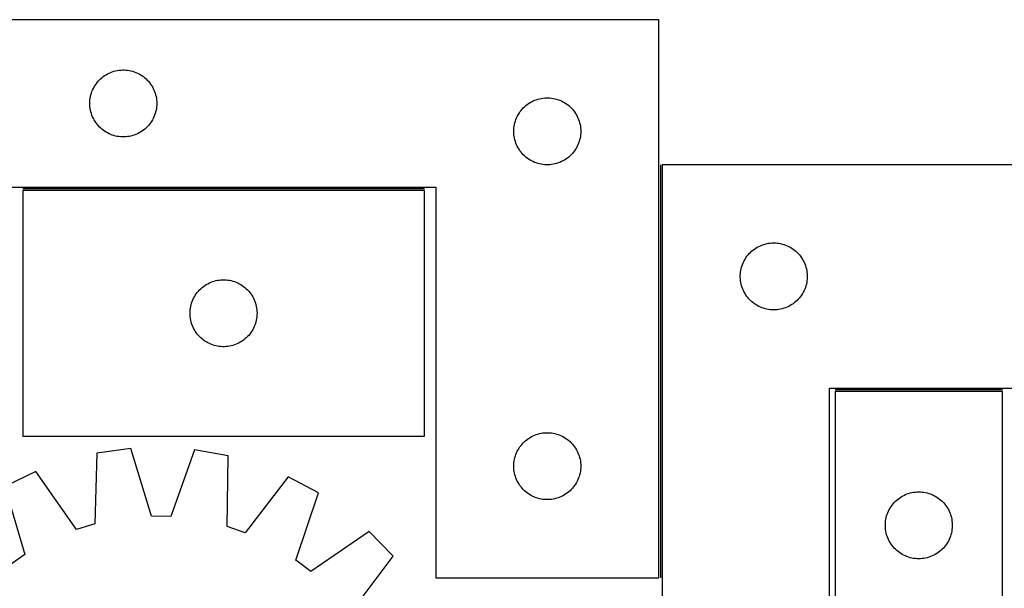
# Model space of a CAD drawing. Header units: millimetres. Extents: x 7 to 1493, y 7 to 478.
# Tile 3 of 6: x 290 to 731, y 223 to 478. Entities that reach past the tile are written whole.
import ezdxf

# ---------------------------------------------------------------- set-up
doc = ezdxf.new("R2010")
doc.units = ezdxf.units.MM
doc.layers.add('COMMON', color=5, linetype='CONTINUOUS', true_color=0x0000ff)
doc.layers.add('CUT', color=7, linetype='CONTINUOUS', true_color=0x000000)

msp = doc.modelspace()

# ---------------------------------------------------------------- linework, layer by layer
at = {"layer": 'COMMON'}
for p, q in [((576.73177, 412.671175), (576.73177, 227.665807)), ((470.908048, 401.915807), (290.908048, 401.915807)), ((729.979461, 311.921175), (654.979461, 311.921175))]:
    msp.add_line(p, q, dxfattribs=at)
at = {"layer": 'CUT'}
for p, q in [((575.98177, 477.665807), (275.98177, 477.665807)), ((575.98177, 227.665807), (575.98177, 477.665807)), ((331.053635, 454.333145), (331.789486, 454.568055)), ((331.789486, 454.568055), (332.536454, 454.764773)), ((332.536454, 454.764773), (333.292559, 454.922776)), ((333.292559, 454.922776), (334.055795, 455.041647)), ((334.055795, 455.041647), (334.824138, 455.12107)), ((334.824138, 455.12107), (335.595552, 455.160834)), ((335.595552, 455.160834), (336.367989, 455.160834)), ((336.367989, 455.160834), (337.139402, 455.12107)), ((337.139402, 455.12107), (337.907746, 455.041647)), ((337.907746, 455.041647), (338.670982, 454.922776)), ((338.670982, 454.922776), (339.427086, 454.764773)), ((339.427086, 454.764773), (340.174055, 454.568055)), ((340.174055, 454.568055), (340.909906, 454.333145)), ((324.219973, 449.474949), (324.714791, 450.068089)), ((324.714791, 450.068089), (325.239487, 450.634969)), ((325.239487, 450.634969), (325.79267, 451.174088)), ((325.79267, 451.174088), (326.372873, 451.684014)), ((326.372873, 451.684014), (326.978556, 452.163396)), ((326.978556, 452.163396), (327.608114, 452.610962)), ((327.608114, 452.610962), (328.259878, 453.025526)), ((328.259878, 453.025526), (328.932119, 453.405989)), ((328.932119, 453.405989), (329.623054, 453.751341)), ((329.623054, 453.751341), (330.330852, 454.060667)), ((330.330852, 454.060667), (331.053635, 454.333145)), ((340.909906, 454.333145), (341.632689, 454.060667)), ((341.632689, 454.060667), (342.340486, 453.751341)), ((342.340486, 453.751341), (343.031421, 453.405989)), ((343.031421, 453.405989), (343.703662, 453.025526)), ((343.703662, 453.025526), (344.355426, 452.610962)), ((344.355426, 452.610962), (344.984985, 452.163396)), ((344.984985, 452.163396), (345.590668, 451.684014)), ((345.590668, 451.684014), (346.17087, 451.174088)), ((346.17087, 451.174088), (346.724053, 450.634969)), ((346.724053, 450.634969), (347.248749, 450.068089)), ((347.248749, 450.068089), (347.743567, 449.474949)), ((321.946018, 445.457088), (322.237017, 446.172616)), ((322.237017, 446.172616), (322.564464, 446.872214)), ((322.564464, 446.872214), (322.927492, 447.554028)), ((322.927492, 447.554028), (323.325137, 448.21625)), ((323.325137, 448.21625), (323.756345, 448.857124)), ((323.756345, 448.857124), (324.219973, 449.474949)), ((347.743567, 449.474949), (348.207195, 448.857124)), ((348.207195, 448.857124), (348.638404, 448.21625)), ((348.638404, 448.21625), (349.036049, 447.554028)), ((349.036049, 447.554028), (349.399077, 446.872214)), ((349.399077, 446.872214), (349.726524, 446.172616)), ((349.726524, 446.172616), (350.017523, 445.457088)), ((321.001659, 440.937988), (321.061272, 441.708122)), ((321.061272, 441.708122), (321.160452, 442.474166)), ((321.160452, 442.474166), (321.298935, 443.234088)), ((321.298935, 443.234088), (321.476354, 443.985874)), ((321.476354, 443.985874), (321.69224, 444.72753)), ((321.69224, 444.72753), (321.946018, 445.457088)), ((350.017523, 445.457088), (350.271301, 444.72753)), ((350.271301, 444.72753), (350.487186, 443.985874)), ((350.487186, 443.985874), (350.664606, 443.234088)), ((350.664606, 443.234088), (350.803089, 442.474166)), ((350.803089, 442.474166), (350.902268, 441.708122)), ((350.902268, 441.708122), (350.961882, 440.937988)), ((518.932119, 440.905989), (519.623054, 441.251341)), ((519.623054, 441.251341), (520.330852, 441.560667)), ((520.330852, 441.560667), (521.053635, 441.833145)), ((521.053635, 441.833145), (521.789486, 442.068055)), ((521.789486, 442.068055), (522.536454, 442.264773)), ((522.536454, 442.264773), (523.292559, 442.422776)), ((523.292559, 442.422776), (524.055795, 442.541647)), ((524.055795, 442.541647), (524.824138, 442.62107)), ((524.824138, 442.62107), (525.595552, 442.660834)), ((525.595552, 442.660834), (526.367989, 442.660834)), ((526.367989, 442.660834), (527.139402, 442.62107)), ((527.139402, 442.62107), (527.907746, 442.541647)), ((527.907746, 442.541647), (528.670982, 442.422776)), ((528.670982, 442.422776), (529.427086, 442.264773)), ((529.427086, 442.264773), (530.174055, 442.068055)), ((530.174055, 442.068055), (530.909906, 441.833145)), ((530.909906, 441.833145), (531.632689, 441.560667)), ((531.632689, 441.560667), (532.340486, 441.251341)), ((532.340486, 441.251341), (533.031421, 440.905989)), ((320.98177, 440.165807), (321.001659, 440.937988)), ((321.001659, 439.393626), (320.98177, 440.165807)), ((321.061272, 438.623492), (321.001659, 439.393626)), ((321.160452, 437.857448), (321.061272, 438.623492)), ((321.298935, 437.097526), (321.160452, 437.857448)), ((321.476354, 436.34574), (321.298935, 437.097526)), ((350.664606, 437.097526), (350.487186, 436.34574)), ((350.803089, 437.857448), (350.664606, 437.097526)), ((350.902268, 438.623492), (350.803089, 437.857448)), ((350.961882, 439.393626), (350.902268, 438.623492)), ((350.961882, 440.937988), (350.98177, 440.165807)), ((350.98177, 440.165807), (350.961882, 439.393626)), ((513.756345, 436.357124), (514.219973, 436.974949)), ((514.219973, 436.974949), (514.714791, 437.568089)), ((514.714791, 437.568089), (515.239487, 438.134969)), ((515.239487, 438.134969), (515.79267, 438.674088)), ((515.79267, 438.674088), (516.372873, 439.184014)), ((516.372873, 439.184014), (516.978556, 439.663396)), ((516.978556, 439.663396), (517.608114, 440.110962)), ((517.608114, 440.110962), (518.259878, 440.525526)), ((518.259878, 440.525526), (518.932119, 440.905989)), ((533.031421, 440.905989), (533.703662, 440.525526)), ((533.703662, 440.525526), (534.355426, 440.110962)), ((534.355426, 440.110962), (534.984985, 439.663396)), ((534.984985, 439.663396), (535.590668, 439.184014)), ((535.590668, 439.184014), (536.17087, 438.674088)), ((536.17087, 438.674088), (536.724053, 438.134969)), ((536.724053, 438.134969), (537.248749, 437.568089)), ((537.248749, 437.568089), (537.743567, 436.974949)), ((537.743567, 436.974949), (538.207195, 436.357124)), ((321.69224, 435.604085), (321.476354, 436.34574)), ((321.946018, 434.874526), (321.69224, 435.604085)), ((322.237017, 434.158998), (321.946018, 434.874526)), ((322.564464, 433.4594), (322.237017, 434.158998)), ((322.927492, 432.777586), (322.564464, 433.4594)), ((323.325137, 432.115364), (322.927492, 432.777586)), ((349.036049, 432.777586), (348.638404, 432.115364)), ((349.399077, 433.4594), (349.036049, 432.777586)), ((349.726524, 434.158998), (349.399077, 433.4594)), ((350.017523, 434.874526), (349.726524, 434.158998)), ((350.271301, 435.604085), (350.017523, 434.874526)), ((350.487186, 436.34574), (350.271301, 435.604085)), ((511.69224, 432.22753), (511.946018, 432.957088)), ((511.946018, 432.957088), (512.237017, 433.672616)), ((512.237017, 433.672616), (512.564464, 434.372214)), ((512.564464, 434.372214), (512.927492, 435.054028)), ((512.927492, 435.054028), (513.325137, 435.71625)), ((513.325137, 435.71625), (513.756345, 436.357124)), ((538.207195, 436.357124), (538.638404, 435.71625)), ((538.638404, 435.71625), (539.036049, 435.054028)), ((539.036049, 435.054028), (539.399077, 434.372214)), ((539.399077, 434.372214), (539.726524, 433.672616)), ((539.726524, 433.672616), (540.017523, 432.957088)), ((540.017523, 432.957088), (540.271301, 432.22753)), ((323.756345, 431.474491), (323.325137, 432.115364)), ((324.219973, 430.856665), (323.756345, 431.474491)), ((324.714791, 430.263525), (324.219973, 430.856665)), ((325.239487, 429.696645), (324.714791, 430.263525)), ((325.79267, 429.157527), (325.239487, 429.696645)), ((326.372873, 428.6476), (325.79267, 429.157527)), ((326.978556, 428.168218), (326.372873, 428.6476)), ((327.608114, 427.720652), (326.978556, 428.168218)), ((344.984985, 428.168218), (344.355426, 427.720652)), ((345.590668, 428.6476), (344.984985, 428.168218)), ((346.17087, 429.157527), (345.590668, 428.6476)), ((346.724053, 429.696645), (346.17087, 429.157527)), ((347.248749, 430.263525), (346.724053, 429.696645)), ((347.743567, 430.856665), (347.248749, 430.263525)), ((348.207195, 431.474491), (347.743567, 430.856665)), ((348.638404, 432.115364), (348.207195, 431.474491)), ((510.98177, 427.665807), (511.001659, 428.437988)), ((511.001659, 428.437988), (511.061272, 429.208122)), ((511.061272, 429.208122), (511.160452, 429.974166)), ((511.160452, 429.974166), (511.298935, 430.734088)), ((511.298935, 430.734088), (511.476354, 431.485874)), ((511.476354, 431.485874), (511.69224, 432.22753)), ((540.271301, 432.22753), (540.487186, 431.485874)), ((540.487186, 431.485874), (540.664606, 430.734088)), ((540.664606, 430.734088), (540.803089, 429.974166)), ((540.803089, 429.974166), (540.902268, 429.208122)), ((540.902268, 429.208122), (540.961882, 428.437988)), ((540.961882, 428.437988), (540.98177, 427.665807)), ((328.259878, 427.306088), (327.608114, 427.720652)), ((328.932119, 426.925625), (328.259878, 427.306088)), ((329.623054, 426.580273), (328.932119, 426.925625)), ((330.330852, 426.270948), (329.623054, 426.580273)), ((331.053635, 425.998469), (330.330852, 426.270948)), ((331.789486, 425.763559), (331.053635, 425.998469)), ((332.536454, 425.566841), (331.789486, 425.763559)), ((333.292559, 425.408838), (332.536454, 425.566841)), ((334.055795, 425.289967), (333.292559, 425.408838)), ((334.824138, 425.210544), (334.055795, 425.289967)), ((335.595552, 425.17078), (334.824138, 425.210544)), ((336.367989, 425.17078), (335.595552, 425.17078)), ((337.139402, 425.210544), (336.367989, 425.17078)), ((337.907746, 425.289967), (337.139402, 425.210544)), ((338.670982, 425.408838), (337.907746, 425.289967)), ((339.427086, 425.566841), (338.670982, 425.408838)), ((340.174055, 425.763559), (339.427086, 425.566841)), ((340.909906, 425.998469), (340.174055, 425.763559)), ((341.632689, 426.270948), (340.909906, 425.998469)), ((342.340486, 426.580273), (341.632689, 426.270948)), ((343.031421, 426.925625), (342.340486, 426.580273)), ((343.703662, 427.306088), (343.031421, 426.925625)), ((344.355426, 427.720652), (343.703662, 427.306088)), ((511.001659, 426.893626), (510.98177, 427.665807)), ((511.061272, 426.123492), (511.001659, 426.893626)), ((511.160452, 425.357448), (511.061272, 426.123492)), ((511.298935, 424.597526), (511.160452, 425.357448)), ((511.476354, 423.84574), (511.298935, 424.597526)), ((511.69224, 423.104085), (511.476354, 423.84574)), ((540.487186, 423.84574), (540.271301, 423.104085)), ((540.664606, 424.597526), (540.487186, 423.84574)), ((540.803089, 425.357448), (540.664606, 424.597526)), ((540.902268, 426.123492), (540.803089, 425.357448)), ((540.961882, 426.893626), (540.902268, 426.123492)), ((540.98177, 427.665807), (540.961882, 426.893626)), ((511.946018, 422.374526), (511.69224, 423.104085)), ((512.237017, 421.658998), (511.946018, 422.374526)), ((512.564464, 420.9594), (512.237017, 421.658998)), ((512.927492, 420.277586), (512.564464, 420.9594)), ((513.325137, 419.615364), (512.927492, 420.277586)), ((513.756345, 418.974491), (513.325137, 419.615364)), ((538.638404, 419.615364), (538.207195, 418.974491)), ((539.036049, 420.277586), (538.638404, 419.615364)), ((539.399077, 420.9594), (539.036049, 420.277586)), ((539.726524, 421.658998), (539.399077, 420.9594)), ((540.017523, 422.374526), (539.726524, 421.658998)), ((540.271301, 423.104085), (540.017523, 422.374526)), ((514.219973, 418.356665), (513.756345, 418.974491)), ((514.714791, 417.763525), (514.219973, 418.356665)), ((515.239487, 417.196645), (514.714791, 417.763525)), ((515.79267, 416.657527), (515.239487, 417.196645)), ((516.372873, 416.1476), (515.79267, 416.657527)), ((516.978556, 415.668218), (516.372873, 416.1476)), ((517.608114, 415.220652), (516.978556, 415.668218)), ((518.259878, 414.806088), (517.608114, 415.220652)), ((518.932119, 414.425625), (518.259878, 414.806088)), ((533.703662, 414.806088), (533.031421, 414.425625)), ((534.355426, 415.220652), (533.703662, 414.806088)), ((534.984985, 415.668218), (534.355426, 415.220652)), ((535.590668, 416.1476), (534.984985, 415.668218)), ((536.17087, 416.657527), (535.590668, 416.1476)), ((536.724053, 417.196645), (536.17087, 416.657527)), ((537.248749, 417.763525), (536.724053, 417.196645)), ((537.743567, 418.356665), (537.248749, 417.763525)), ((538.207195, 418.974491), (537.743567, 418.356665)), ((519.623054, 414.080273), (518.932119, 414.425625)), ((520.330852, 413.770948), (519.623054, 414.080273)), ((521.053635, 413.498469), (520.330852, 413.770948)), ((521.789486, 413.263559), (521.053635, 413.498469)), ((522.536454, 413.066841), (521.789486, 413.263559)), ((523.292559, 412.908838), (522.536454, 413.066841)), ((524.055795, 412.789967), (523.292559, 412.908838)), ((524.824138, 412.710544), (524.055795, 412.789967)), ((525.595552, 412.67078), (524.824138, 412.710544)), ((526.367989, 412.67078), (525.595552, 412.67078)), ((527.139402, 412.710544), (526.367989, 412.67078)), ((527.907746, 412.789967), (527.139402, 412.710544)), ((528.670982, 412.908838), (527.907746, 412.789967)), ((529.427086, 413.066841), (528.670982, 412.908838)), ((530.174055, 413.263559), (529.427086, 413.066841)), ((530.909906, 413.498469), (530.174055, 413.263559)), ((531.632689, 413.770948), (530.909906, 413.498469)), ((532.340486, 414.080273), (531.632689, 413.770948)), ((533.031421, 414.425625), (532.340486, 414.080273)), ((577.481771, 412.671175), (577.481771, 112.671175)), ((827.481771, 412.671175), (577.481771, 412.671175)), ((275.98177, 402.665807), (475.98177, 402.665807)), ((475.98177, 402.665807), (475.98177, 227.665807)), ((470.908048, 401.165806), (290.908048, 401.165806)), ((290.908048, 401.165806), (290.908048, 291.165806)), ((470.908048, 291.165806), (470.908048, 401.165806)), ((618.790455, 374.8966), (619.431328, 375.327808)), ((619.431328, 375.327808), (620.09355, 375.725453)), ((620.09355, 375.725453), (620.775364, 376.088481)), ((620.775364, 376.088481), (621.474963, 376.415928)), ((621.474963, 376.415928), (622.19049, 376.706927)), ((622.19049, 376.706927), (622.920049, 376.960705)), ((622.920049, 376.960705), (623.661705, 377.17659)), ((623.661705, 377.17659), (624.41349, 377.35401)), ((624.41349, 377.35401), (625.173413, 377.492493)), ((625.173413, 377.492493), (625.939456, 377.591673)), ((625.939456, 377.591673), (626.70959, 377.651286)), ((626.70959, 377.651286), (627.481771, 377.671175)), ((627.481771, 377.671175), (628.253953, 377.651286)), ((628.253953, 377.651286), (629.024086, 377.591673)), ((629.024086, 377.591673), (629.79013, 377.492493)), ((629.79013, 377.492493), (630.550052, 377.35401)), ((630.550052, 377.35401), (631.301838, 377.17659)), ((631.301838, 377.17659), (632.043494, 376.960705)), ((632.043494, 376.960705), (632.773053, 376.706927)), ((632.773053, 376.706927), (633.48858, 376.415928)), ((633.48858, 376.415928), (634.188178, 376.088481)), ((634.188178, 376.088481), (634.869992, 375.725453)), ((634.869992, 375.725453), (635.532214, 375.327808)), ((635.532214, 375.327808), (636.173088, 374.8966)), ((614.622052, 370.393067), (615.036616, 371.04483)), ((615.036616, 371.04483), (615.484183, 371.674389)), ((615.484183, 371.674389), (615.963565, 372.280072)), ((615.963565, 372.280072), (616.473491, 372.860275)), ((616.473491, 372.860275), (617.012609, 373.413457)), ((617.012609, 373.413457), (617.579489, 373.938153)), ((617.579489, 373.938153), (618.172629, 374.432972)), ((618.172629, 374.432972), (618.790455, 374.8966)), ((636.173088, 374.8966), (636.790914, 374.432972)), ((636.790914, 374.432972), (637.384053, 373.938153)), ((637.384053, 373.938153), (637.950934, 373.413457)), ((637.950934, 373.413457), (638.490052, 372.860275)), ((638.490052, 372.860275), (638.999978, 372.280072)), ((638.999978, 372.280072), (639.47936, 371.674389)), ((639.47936, 371.674389), (639.926927, 371.04483)), ((639.926927, 371.04483), (640.341491, 370.393067)), ((612.882806, 366.116491), (613.079523, 366.863459)), ((613.079523, 366.863459), (613.314433, 367.59931)), ((613.314433, 367.59931), (613.586912, 368.322093)), ((613.586912, 368.322093), (613.896237, 369.02989)), ((613.896237, 369.02989), (614.241589, 369.720826)), ((614.241589, 369.720826), (614.622052, 370.393067)), ((640.341491, 370.393067), (640.721953, 369.720826)), ((640.721953, 369.720826), (641.067305, 369.02989)), ((641.067305, 369.02989), (641.376631, 368.322093)), ((641.376631, 368.322093), (641.64911, 367.59931)), ((641.64911, 367.59931), (641.884019, 366.863459)), ((641.884019, 366.863459), (642.080737, 366.116491)), ((612.486744, 363.057393), (612.526508, 363.828806)), ((612.486744, 362.284956), (612.486744, 363.057393)), ((612.526508, 361.513543), (612.486744, 362.284956)), ((612.526508, 363.828806), (612.605931, 364.59715)), ((612.605931, 364.59715), (612.724802, 365.360386)), ((612.724802, 365.360386), (612.882806, 366.116491)), ((642.080737, 366.116491), (642.238741, 365.360386)), ((642.238741, 365.360386), (642.357611, 364.59715)), ((642.357611, 364.59715), (642.437034, 363.828806)), ((642.437034, 363.828806), (642.476798, 363.057393)), ((642.476798, 362.284956), (642.437034, 361.513543)), ((642.476798, 363.057393), (642.476798, 362.284956)), ((370.718948, 357.174087), (371.29915, 357.684013)), ((371.29915, 357.684013), (371.904834, 358.163395)), ((371.904834, 358.163395), (372.534392, 358.610961)), ((372.534392, 358.610961), (373.186156, 359.025525)), ((373.186156, 359.025525), (373.858397, 359.405988)), ((373.858397, 359.405988), (374.549332, 359.75134)), ((374.549332, 359.75134), (375.257129, 360.060666)), ((375.257129, 360.060666), (375.979912, 360.333144)), ((375.979912, 360.333144), (376.715763, 360.568054)), ((376.715763, 360.568054), (377.462732, 360.764772)), ((377.462732, 360.764772), (378.218836, 360.922775)), ((378.218836, 360.922775), (378.982072, 361.041646)), ((378.982072, 361.041646), (379.750416, 361.121069)), ((379.750416, 361.121069), (380.521829, 361.160833)), ((380.521829, 361.160833), (381.294266, 361.160833)), ((381.294266, 361.160833), (382.06568, 361.121069)), ((382.06568, 361.121069), (382.834023, 361.041646)), ((382.834023, 361.041646), (383.597259, 360.922775)), ((383.597259, 360.922775), (384.353364, 360.764772)), ((384.353364, 360.764772), (385.100332, 360.568054)), ((385.100332, 360.568054), (385.836183, 360.333144)), ((385.836183, 360.333144), (386.558966, 360.060666)), ((386.558966, 360.060666), (387.266764, 359.75134)), ((387.266764, 359.75134), (387.957699, 359.405988)), ((387.957699, 359.405988), (388.62994, 359.025525)), ((388.62994, 359.025525), (389.281704, 358.610961)), ((389.281704, 358.610961), (389.911262, 358.163395)), ((389.911262, 358.163395), (390.516945, 357.684013)), ((390.516945, 357.684013), (391.097148, 357.174087)), ((612.605931, 360.745199), (612.526508, 361.513543)), ((612.724802, 359.981963), (612.605931, 360.745199)), ((612.882806, 359.225858), (612.724802, 359.981963)), ((613.079523, 358.47889), (612.882806, 359.225858)), ((613.314433, 357.743039), (613.079523, 358.47889)), ((613.586912, 357.020256), (613.314433, 357.743039)), ((641.64911, 357.743039), (641.376631, 357.020256)), ((641.884019, 358.47889), (641.64911, 357.743039)), ((642.080737, 359.225858), (641.884019, 358.47889)), ((642.238741, 359.981963), (642.080737, 359.225858)), ((642.357611, 360.745199), (642.238741, 359.981963)), ((642.437034, 361.513543), (642.357611, 360.745199)), ((367.490741, 352.872213), (367.853769, 353.554027)), ((367.853769, 353.554027), (368.251414, 354.216249)), ((368.251414, 354.216249), (368.682623, 354.857123)), ((368.682623, 354.857123), (369.146251, 355.474948)), ((369.146251, 355.474948), (369.641069, 356.068088)), ((369.641069, 356.068088), (370.165765, 356.634968)), ((370.165765, 356.634968), (370.718948, 357.174087)), ((391.097148, 357.174087), (391.650331, 356.634968)), ((391.650331, 356.634968), (392.175027, 356.068088)), ((392.175027, 356.068088), (392.669845, 355.474948)), ((392.669845, 355.474948), (393.133473, 354.857123)), ((393.133473, 354.857123), (393.564681, 354.216249)), ((393.564681, 354.216249), (393.962326, 353.554027)), ((393.962326, 353.554027), (394.325354, 352.872213)), ((613.896237, 356.312459), (613.586912, 357.020256)), ((614.241589, 355.621523), (613.896237, 356.312459)), ((614.622052, 354.949282), (614.241589, 355.621523)), ((615.036616, 354.297519), (614.622052, 354.949282)), ((615.484183, 353.66796), (615.036616, 354.297519)), ((615.963565, 353.062277), (615.484183, 353.66796)), ((616.473491, 352.482074), (615.963565, 353.062277)), ((638.999978, 353.062277), (638.490052, 352.482074)), ((639.47936, 353.66796), (638.999978, 353.062277)), ((639.926927, 354.297519), (639.47936, 353.66796)), ((640.341491, 354.949282), (639.926927, 354.297519)), ((640.721953, 355.621523), (640.341491, 354.949282)), ((641.067305, 356.312459), (640.721953, 355.621523)), ((641.376631, 357.020256), (641.067305, 356.312459)), ((366.086729, 348.474165), (366.225212, 349.234087)), ((366.225212, 349.234087), (366.402632, 349.985873)), ((366.402632, 349.985873), (366.618517, 350.727529)), ((366.618517, 350.727529), (366.872295, 351.457087)), ((366.872295, 351.457087), (367.163294, 352.172615)), ((367.163294, 352.172615), (367.490741, 352.872213)), ((394.325354, 352.872213), (394.652801, 352.172615)), ((394.652801, 352.172615), (394.9438, 351.457087)), ((394.9438, 351.457087), (395.197578, 350.727529)), ((395.197578, 350.727529), (395.413464, 349.985873)), ((395.413464, 349.985873), (395.590883, 349.234087)), ((395.590883, 349.234087), (395.729366, 348.474165)), ((617.012609, 351.928892), (616.473491, 352.482074)), ((617.579489, 351.404196), (617.012609, 351.928892)), ((618.172629, 350.909377), (617.579489, 351.404196)), ((618.790455, 350.445749), (618.172629, 350.909377)), ((619.431328, 350.014541), (618.790455, 350.445749)), ((620.09355, 349.616896), (619.431328, 350.014541)), ((620.775364, 349.253868), (620.09355, 349.616896)), ((621.474963, 348.926421), (620.775364, 349.253868)), ((622.19049, 348.635422), (621.474963, 348.926421)), ((622.920049, 348.381644), (622.19049, 348.635422)), ((632.773053, 348.635422), (632.043494, 348.381644)), ((633.48858, 348.926421), (632.773053, 348.635422)), ((634.188178, 349.253868), (633.48858, 348.926421)), ((634.869992, 349.616896), (634.188178, 349.253868)), ((635.532214, 350.014541), (634.869992, 349.616896)), ((636.173088, 350.445749), (635.532214, 350.014541)), ((636.790914, 350.909377), (636.173088, 350.445749)), ((637.384053, 351.404196), (636.790914, 350.909377)), ((637.950934, 351.928892), (637.384053, 351.404196)), ((638.490052, 352.482074), (637.950934, 351.928892)), ((365.908048, 346.165806), (365.927936, 346.937987)), ((365.927936, 345.393625), (365.908048, 346.165806)), ((365.927936, 346.937987), (365.98755, 347.708121)), ((365.98755, 344.623491), (365.927936, 345.393625)), ((365.98755, 347.708121), (366.086729, 348.474165)), ((366.086729, 343.857447), (365.98755, 344.623491)), ((395.729366, 348.474165), (395.828546, 347.708121)), ((395.828546, 344.623491), (395.729366, 343.857447)), ((395.828546, 347.708121), (395.888159, 346.937987)), ((395.888159, 345.393625), (395.828546, 344.623491)), ((395.888159, 346.937987), (395.908048, 346.165806)), ((395.908048, 346.165806), (395.888159, 345.393625)), ((623.661705, 348.165759), (622.920049, 348.381644)), ((624.41349, 347.988339), (623.661705, 348.165759)), ((625.173413, 347.849856), (624.41349, 347.988339)), ((625.939456, 347.750676), (625.173413, 347.849856)), ((626.70959, 347.691063), (625.939456, 347.750676)), ((627.481771, 347.671175), (626.70959, 347.691063)), ((628.253953, 347.691063), (627.481771, 347.671175)), ((629.024086, 347.750676), (628.253953, 347.691063)), ((629.79013, 347.849856), (629.024086, 347.750676)), ((630.550052, 347.988339), (629.79013, 347.849856)), ((631.301838, 348.165759), (630.550052, 347.988339)), ((632.043494, 348.381644), (631.301838, 348.165759)), ((366.225212, 343.097525), (366.086729, 343.857447)), ((366.402632, 342.345739), (366.225212, 343.097525)), ((366.618517, 341.604084), (366.402632, 342.345739)), ((366.872295, 340.874525), (366.618517, 341.604084)), ((367.163294, 340.158997), (366.872295, 340.874525)), ((367.490741, 339.459399), (367.163294, 340.158997)), ((394.652801, 340.158997), (394.325354, 339.459399)), ((394.9438, 340.874525), (394.652801, 340.158997)), ((395.197578, 341.604084), (394.9438, 340.874525)), ((395.413464, 342.345739), (395.197578, 341.604084)), ((395.590883, 343.097525), (395.413464, 342.345739)), ((395.729366, 343.857447), (395.590883, 343.097525)), ((367.853769, 338.777585), (367.490741, 339.459399)), ((368.251414, 338.115363), (367.853769, 338.777585)), ((368.682623, 337.47449), (368.251414, 338.115363)), ((369.146251, 336.856664), (368.682623, 337.47449)), ((369.641069, 336.263524), (369.146251, 336.856664)), ((370.165765, 335.696644), (369.641069, 336.263524)), ((370.718948, 335.157526), (370.165765, 335.696644)), ((391.650331, 335.696644), (391.097148, 335.157526)), ((392.175027, 336.263524), (391.650331, 335.696644)), ((392.669845, 336.856664), (392.175027, 336.263524)), ((393.133473, 337.47449), (392.669845, 336.856664)), ((393.564681, 338.115363), (393.133473, 337.47449)), ((393.962326, 338.777585), (393.564681, 338.115363)), ((394.325354, 339.459399), (393.962326, 338.777585)), ((371.29915, 334.647599), (370.718948, 335.157526)), ((371.904834, 334.168217), (371.29915, 334.647599)), ((372.534392, 333.720651), (371.904834, 334.168217)), ((373.186156, 333.306087), (372.534392, 333.720651)), ((373.858397, 332.925624), (373.186156, 333.306087)), ((374.549332, 332.580272), (373.858397, 332.925624)), ((375.257129, 332.270947), (374.549332, 332.580272)), ((375.979912, 331.998468), (375.257129, 332.270947)), ((376.715763, 331.763558), (375.979912, 331.998468)), ((377.462732, 331.56684), (376.715763, 331.763558)), ((378.218836, 331.408837), (377.462732, 331.56684)), ((378.982072, 331.289966), (378.218836, 331.408837)), ((379.750416, 331.210543), (378.982072, 331.289966)), ((380.521829, 331.170779), (379.750416, 331.210543)), ((381.294266, 331.170779), (380.521829, 331.170779)), ((382.06568, 331.210543), (381.294266, 331.170779)), ((382.834023, 331.289966), (382.06568, 331.210543)), ((383.597259, 331.408837), (382.834023, 331.289966)), ((384.353364, 331.56684), (383.597259, 331.408837)), ((385.100332, 331.763558), (384.353364, 331.56684)), ((385.836183, 331.998468), (385.100332, 331.763558)), ((386.558966, 332.270947), (385.836183, 331.998468)), ((387.266764, 332.580272), (386.558966, 332.270947)), ((387.957699, 332.925624), (387.266764, 332.580272)), ((388.62994, 333.306087), (387.957699, 332.925624)), ((389.281704, 333.720651), (388.62994, 333.306087)), ((389.911262, 334.168217), (389.281704, 333.720651)), ((390.516945, 334.647599), (389.911262, 334.168217)), ((391.097148, 335.157526), (390.516945, 334.647599)), ((652.481771, 112.671175), (652.481771, 312.671175)), ((652.481771, 312.671175), (827.481771, 312.671175)), ((729.979461, 311.171174), (654.979461, 311.171174)), ((654.979461, 311.171174), (654.979461, 111.171174)), ((729.979461, 11.171174), (729.979461, 311.171174)), ((518.932119, 290.905989), (519.623054, 291.251341)), ((519.623054, 291.251341), (520.330852, 291.560667)), ((520.330852, 291.560667), (521.053635, 291.833145)), ((521.053635, 291.833145), (521.789486, 292.068055)), ((521.789486, 292.068055), (522.536454, 292.264773)), ((522.536454, 292.264773), (523.292559, 292.422776)), ((523.292559, 292.422776), (524.055795, 292.541647)), ((524.055795, 292.541647), (524.824138, 292.62107)), ((524.824138, 292.62107), (525.595552, 292.660834)), ((525.595552, 292.660834), (526.367989, 292.660834)), ((526.367989, 292.660834), (527.139402, 292.62107)), ((527.139402, 292.62107), (527.907746, 292.541647)), ((527.907746, 292.541647), (528.670982, 292.422776)), ((528.670982, 292.422776), (529.427086, 292.264773)), ((529.427086, 292.264773), (530.174055, 292.068055)), ((530.174055, 292.068055), (530.909906, 291.833145)), ((530.909906, 291.833145), (531.632689, 291.560667)), ((531.632689, 291.560667), (532.340486, 291.251341)), ((532.340486, 291.251341), (533.031421, 290.905989)), ((290.908048, 291.165806), (470.908048, 291.165806)), ((513.756345, 286.357124), (514.219973, 286.974949)), ((514.219973, 286.974949), (514.714791, 287.568089)), ((514.714791, 287.568089), (515.239487, 288.134969)), ((515.239487, 288.134969), (515.79267, 288.674088)), ((515.79267, 288.674088), (516.372873, 289.184014)), ((516.372873, 289.184014), (516.978556, 289.663396)), ((516.978556, 289.663396), (517.608114, 290.110962)), ((517.608114, 290.110962), (518.259878, 290.525526)), ((518.259878, 290.525526), (518.932119, 290.905989)), ((533.031421, 290.905989), (533.703662, 290.525526)), ((533.703662, 290.525526), (534.355426, 290.110962)), ((534.355426, 290.110962), (534.984985, 289.663396)), ((534.984985, 289.663396), (535.590668, 289.184014)), ((535.590668, 289.184014), (536.17087, 288.674088)), ((536.17087, 288.674088), (536.724053, 288.134969)), ((536.724053, 288.134969), (537.248749, 287.568089)), ((537.248749, 287.568089), (537.743567, 286.974949)), ((537.743567, 286.974949), (538.207195, 286.357124)), ((324.062573, 283.531533), (323.237252, 251.777894)), ((339.305274, 285.626911), (324.062573, 283.531533)), ((348.668255, 255.273833), (339.305274, 285.626911)), ((367.838144, 285.042811), (357.240803, 255.098343)), ((382.982321, 282.325379), (367.838144, 285.042811)), ((511.69224, 282.22753), (511.946018, 282.957088)), ((511.946018, 282.957088), (512.237017, 283.672616)), ((512.237017, 283.672616), (512.564464, 284.372214)), ((512.564464, 284.372214), (512.927492, 285.054028)), ((512.927492, 285.054028), (513.325137, 285.71625)), ((513.325137, 285.71625), (513.756345, 286.357124)), ((538.207195, 286.357124), (538.638404, 285.71625)), ((538.638404, 285.71625), (539.036049, 285.054028)), ((539.036049, 285.054028), (539.399077, 284.372214)), ((539.399077, 284.372214), (539.726524, 283.672616)), ((539.726524, 283.672616), (540.017523, 282.957088)), ((540.017523, 282.957088), (540.271301, 282.22753)), ((382.507429, 250.564566), (382.982321, 282.325379)), ((510.98177, 277.665807), (511.001659, 278.437988)), ((511.001659, 278.437988), (511.061272, 279.208122)), ((511.061272, 279.208122), (511.160452, 279.974166)), ((511.160452, 279.974166), (511.298935, 280.734088)), ((511.298935, 280.734088), (511.476354, 281.485874)), ((511.476354, 281.485874), (511.69224, 282.22753)), ((540.271301, 282.22753), (540.487186, 281.485874)), ((540.487186, 281.485874), (540.664606, 280.734088)), ((540.664606, 280.734088), (540.803089, 279.974166)), ((540.803089, 279.974166), (540.902268, 279.208122)), ((540.902268, 279.208122), (540.961882, 278.437988)), ((540.961882, 278.437988), (540.98177, 277.665807)), ((296.745704, 275.269904), (282.896541, 268.566828)), ((315.030046, 249.295732), (296.745704, 275.269904)), ((511.001659, 276.893626), (510.98177, 277.665807)), ((511.061272, 276.123492), (511.001659, 276.893626)), ((511.160452, 275.357448), (511.061272, 276.123492)), ((511.298935, 274.597526), (511.160452, 275.357448)), ((511.476354, 273.84574), (511.298935, 274.597526)), ((511.69224, 273.104085), (511.476354, 273.84574)), ((540.487186, 273.84574), (540.271301, 273.104085)), ((540.664606, 274.597526), (540.487186, 273.84574)), ((540.803089, 275.357448), (540.664606, 274.597526)), ((540.902268, 276.123492), (540.803089, 275.357448)), ((540.961882, 276.893626), (540.902268, 276.123492)), ((540.98177, 277.665807), (540.961882, 276.893626)), ((409.938196, 272.952725), (390.606177, 247.748603)), ((423.501432, 265.688486), (409.938196, 272.952725)), ((511.946018, 272.374526), (511.69224, 273.104085)), ((512.237017, 271.658998), (511.946018, 272.374526)), ((512.564464, 270.9594), (512.237017, 271.658998)), ((512.927492, 270.277586), (512.564464, 270.9594)), ((513.325137, 269.615364), (512.927492, 270.277586)), ((513.756345, 268.974491), (513.325137, 269.615364)), ((538.638404, 269.615364), (538.207195, 268.974491)), ((539.036049, 270.277586), (538.638404, 269.615364)), ((539.399077, 270.9594), (539.036049, 270.277586)), ((539.726524, 271.658998), (539.399077, 270.9594)), ((540.017523, 272.374526), (539.726524, 271.658998)), ((540.271301, 273.104085), (540.017523, 272.374526)), ((282.896541, 268.566828), (291.924029, 238.112285)), ((413.235152, 235.628908), (423.501432, 265.688486)), ((514.219973, 268.356665), (513.756345, 268.974491)), ((514.714791, 267.763525), (514.219973, 268.356665)), ((515.239487, 267.196645), (514.714791, 267.763525)), ((515.79267, 266.657527), (515.239487, 267.196645)), ((516.372873, 266.1476), (515.79267, 266.657527)), ((516.978556, 265.668218), (516.372873, 266.1476)), ((517.608114, 265.220652), (516.978556, 265.668218)), ((518.259878, 264.806088), (517.608114, 265.220652)), ((518.932119, 264.425625), (518.259878, 264.806088)), ((533.703662, 264.806088), (533.031421, 264.425625)), ((534.355426, 265.220652), (533.703662, 264.806088)), ((534.984985, 265.668218), (534.355426, 265.220652)), ((535.590668, 266.1476), (534.984985, 265.668218)), ((536.17087, 266.657527), (535.590668, 266.1476)), ((536.724053, 267.196645), (536.17087, 266.657527)), ((537.248749, 267.763525), (536.724053, 267.196645)), ((537.743567, 268.356665), (537.248749, 267.763525)), ((538.207195, 268.974491), (537.743567, 268.356665)), ((685.773054, 264.58848), (686.472653, 264.915927)), ((686.472653, 264.915927), (687.18818, 265.206926)), ((687.18818, 265.206926), (687.917739, 265.460704)), ((687.917739, 265.460704), (688.659394, 265.676589)), ((688.659394, 265.676589), (689.41118, 265.854009)), ((689.41118, 265.854009), (690.171103, 265.992492)), ((690.171103, 265.992492), (690.937146, 266.091672)), ((690.937146, 266.091672), (691.70728, 266.151285)), ((691.70728, 266.151285), (692.479461, 266.171174)), ((692.479461, 266.171174), (693.251643, 266.151285)), ((693.251643, 266.151285), (694.021776, 266.091672)), ((694.021776, 266.091672), (694.78782, 265.992492)), ((694.78782, 265.992492), (695.547742, 265.854009)), ((695.547742, 265.854009), (696.299528, 265.676589)), ((696.299528, 265.676589), (697.041184, 265.460704)), ((697.041184, 265.460704), (697.770743, 265.206926)), ((697.770743, 265.206926), (698.48627, 264.915927)), ((698.48627, 264.915927), (699.185868, 264.58848)), ((519.623054, 264.080273), (518.932119, 264.425625)), ((520.330852, 263.770948), (519.623054, 264.080273)), ((521.053635, 263.498469), (520.330852, 263.770948)), ((521.789486, 263.263559), (521.053635, 263.498469)), ((522.536454, 263.066841), (521.789486, 263.263559)), ((523.292559, 262.908838), (522.536454, 263.066841)), ((524.055795, 262.789967), (523.292559, 262.908838)), ((524.824138, 262.710544), (524.055795, 262.789967)), ((525.595552, 262.67078), (524.824138, 262.710544)), ((526.367989, 262.67078), (525.595552, 262.67078)), ((527.139402, 262.710544), (526.367989, 262.67078)), ((527.907746, 262.789967), (527.139402, 262.710544)), ((528.670982, 262.908838), (527.907746, 262.789967)), ((529.427086, 263.066841), (528.670982, 262.908838)), ((530.174055, 263.263559), (529.427086, 263.066841)), ((530.909906, 263.498469), (530.174055, 263.263559)), ((531.632689, 263.770948), (530.909906, 263.498469)), ((532.340486, 264.080273), (531.632689, 263.770948)), ((533.031421, 264.425625), (532.340486, 264.080273)), ((680.481873, 260.174388), (680.961255, 260.780071)), ((680.961255, 260.780071), (681.471181, 261.360274)), ((681.471181, 261.360274), (682.010299, 261.913456)), ((682.010299, 261.913456), (682.577179, 262.438152)), ((682.577179, 262.438152), (683.170319, 262.932971)), ((683.170319, 262.932971), (683.788145, 263.396599)), ((683.788145, 263.396599), (684.429018, 263.827807)), ((684.429018, 263.827807), (685.09124, 264.225452)), ((685.09124, 264.225452), (685.773054, 264.58848)), ((699.185868, 264.58848), (699.867682, 264.225452)), ((699.867682, 264.225452), (700.529904, 263.827807)), ((700.529904, 263.827807), (701.170778, 263.396599)), ((701.170778, 263.396599), (701.788603, 262.932971)), ((701.788603, 262.932971), (702.381743, 262.438152)), ((702.381743, 262.438152), (702.948624, 261.913456)), ((702.948624, 261.913456), (703.487742, 261.360274)), ((703.487742, 261.360274), (703.997668, 260.780071)), ((703.997668, 260.780071), (704.47705, 260.174388)), ((678.077213, 255.363458), (678.312123, 256.099309)), ((678.312123, 256.099309), (678.584602, 256.822092)), ((678.584602, 256.822092), (678.893927, 257.529889)), ((678.893927, 257.529889), (679.239279, 258.220825)), ((679.239279, 258.220825), (679.619742, 258.893066)), ((679.619742, 258.893066), (680.034306, 259.544829)), ((680.034306, 259.544829), (680.481873, 260.174388)), ((704.47705, 260.174388), (704.924616, 259.544829)), ((704.924616, 259.544829), (705.339181, 258.893066)), ((705.339181, 258.893066), (705.719643, 258.220825)), ((705.719643, 258.220825), (706.064995, 257.529889)), ((706.064995, 257.529889), (706.374321, 256.822092)), ((706.374321, 256.822092), (706.6468, 256.099309)), ((706.6468, 256.099309), (706.881709, 255.363458)), ((323.237252, 251.777894), (315.030046, 249.295732)), ((357.240803, 255.098343), (348.668255, 255.273833)), ((677.484434, 251.557392), (677.524198, 252.328805)), ((677.484434, 250.784955), (677.484434, 251.557392)), ((677.524198, 252.328805), (677.603621, 253.097149)), ((677.603621, 253.097149), (677.722492, 253.860385)), ((677.722492, 253.860385), (677.880496, 254.61649)), ((677.880496, 254.61649), (678.077213, 255.363458)), ((706.881709, 255.363458), (707.078427, 254.61649)), ((707.078427, 254.61649), (707.236431, 253.860385)), ((707.236431, 253.860385), (707.355301, 253.097149)), ((707.355301, 253.097149), (707.434724, 252.328805)), ((707.434724, 252.328805), (707.474488, 251.557392)), ((707.474488, 251.557392), (707.474488, 250.784955)), ((390.606177, 247.748603), (382.507429, 250.564566)), ((446.241683, 248.444739), (420.067338, 230.448117)), ((456.896314, 237.344767), (446.241683, 248.444739)), ((677.524198, 250.013542), (677.484434, 250.784955)), ((677.603621, 249.245198), (677.524198, 250.013542)), ((677.722492, 248.481962), (677.603621, 249.245198)), ((677.880496, 247.725857), (677.722492, 248.481962)), ((678.077213, 246.978889), (677.880496, 247.725857)), ((707.078427, 247.725857), (706.881709, 246.978889)), ((707.236431, 248.481962), (707.078427, 247.725857)), ((707.355301, 249.245198), (707.236431, 248.481962)), ((707.434724, 250.013542), (707.355301, 249.245198)), ((707.474488, 250.784955), (707.434724, 250.013542)), ((678.312123, 246.243038), (678.077213, 246.978889)), ((678.584602, 245.520255), (678.312123, 246.243038)), ((678.893927, 244.812458), (678.584602, 245.520255)), ((679.239279, 244.121522), (678.893927, 244.812458)), ((679.619742, 243.449281), (679.239279, 244.121522)), ((680.034306, 242.797518), (679.619742, 243.449281)), ((680.481873, 242.167959), (680.034306, 242.797518)), ((704.924616, 242.797518), (704.47705, 242.167959)), ((705.339181, 243.449281), (704.924616, 242.797518)), ((705.719643, 244.121522), (705.339181, 243.449281)), ((706.064995, 244.812458), (705.719643, 244.121522)), ((706.374321, 245.520255), (706.064995, 244.812458)), ((706.6468, 246.243038), (706.374321, 245.520255)), ((706.881709, 246.978889), (706.6468, 246.243038)), ((680.961255, 241.562276), (680.481873, 242.167959)), ((681.471181, 240.982073), (680.961255, 241.562276)), ((682.010299, 240.428891), (681.471181, 240.982073)), ((682.577179, 239.904195), (682.010299, 240.428891)), ((683.170319, 239.409376), (682.577179, 239.904195)), ((683.788145, 238.945748), (683.170319, 239.409376)), ((684.429018, 238.51454), (683.788145, 238.945748)), ((685.09124, 238.116895), (684.429018, 238.51454)), ((700.529904, 238.51454), (699.867682, 238.116895)), ((701.170778, 238.945748), (700.529904, 238.51454)), ((701.788603, 239.409376), (701.170778, 238.945748)), ((702.381743, 239.904195), (701.788603, 239.409376)), ((702.948624, 240.428891), (702.381743, 239.904195)), ((703.487742, 240.982073), (702.948624, 240.428891)), ((703.997668, 241.562276), (703.487742, 240.982073)), ((704.47705, 242.167959), (703.997668, 241.562276)), ((291.924029, 238.112285), (284.885542, 233.215442)), ((420.067338, 230.448117), (413.235152, 235.628908)), ((437.843581, 211.928864), (456.896314, 237.344767)), ((685.773054, 237.753867), (685.09124, 238.116895)), ((686.472653, 237.42642), (685.773054, 237.753867)), ((687.18818, 237.135421), (686.472653, 237.42642)), ((687.917739, 236.881643), (687.18818, 237.135421)), ((688.659394, 236.665758), (687.917739, 236.881643)), ((689.41118, 236.488338), (688.659394, 236.665758)), ((690.171103, 236.349855), (689.41118, 236.488338)), ((690.937146, 236.250675), (690.171103, 236.349855)), ((691.70728, 236.191062), (690.937146, 236.250675)), ((692.479461, 236.171174), (691.70728, 236.191062)), ((693.251643, 236.191062), (692.479461, 236.171174)), ((694.021776, 236.250675), (693.251643, 236.191062)), ((694.78782, 236.349855), (694.021776, 236.250675)), ((695.547742, 236.488338), (694.78782, 236.349855)), ((696.299528, 236.665758), (695.547742, 236.488338)), ((697.041184, 236.881643), (696.299528, 236.665758)), ((697.770743, 237.135421), (697.041184, 236.881643)), ((698.48627, 237.42642), (697.770743, 237.135421)), ((699.185868, 237.753867), (698.48627, 237.42642)), ((699.867682, 238.116895), (699.185868, 237.753867)), ((475.98177, 227.665807), (575.98177, 227.665807))]:
    msp.add_line(p, q, dxfattribs=at)

doc.saveas('drawing.dxf')
